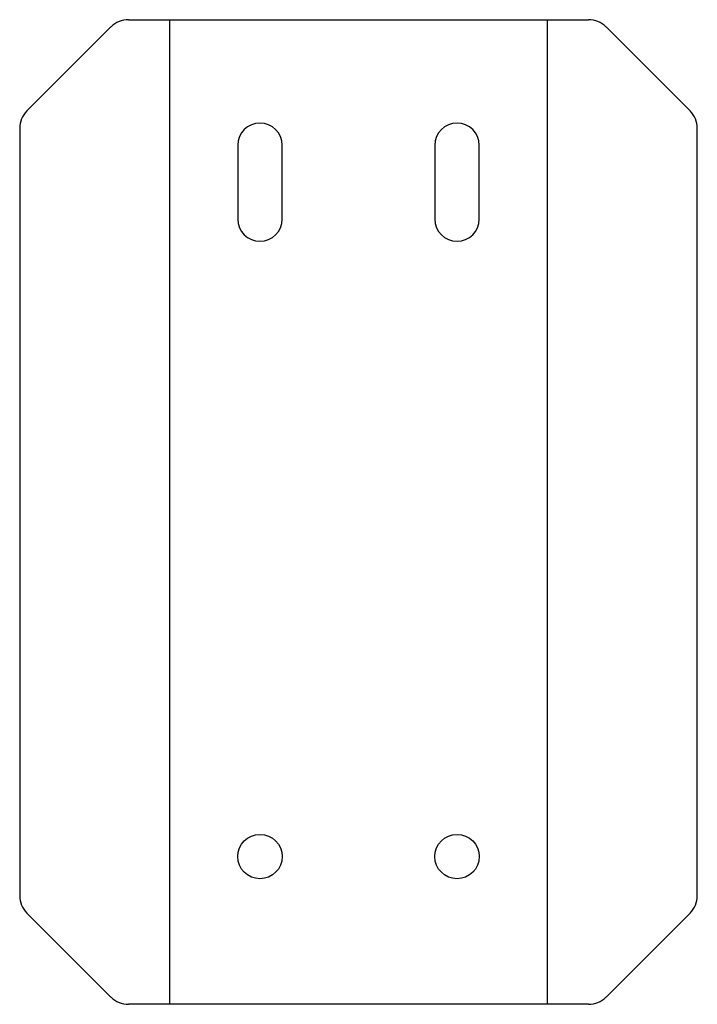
# Model space of a CAD drawing. Extents: x -34 to 104, y 0 to 200.
import ezdxf
from ezdxf.lldxf.tags import DXFTag

# ---------------------------------------------------------------- set-up
doc = ezdxf.new("R2010")
doc.units = 0
for name, color, linetype in [('INTERIOR_LOOPS', 7, 'CONTINUOUS'), ('OUTER_LOOP', 7, 'CONTINUOUS'), ('UP_CENTERLINES', 7, 'CONTINUOUS')]:
    doc.layers.add(name, color=color, linetype=linetype)
tags = doc.linetypes.add('CENTER2', pattern=[28.575, 19.05, -3.175, 3.175, -3.175]).pattern_tags.tags
tags[10:11] = [DXFTag(74, 4), DXFTag(75, 0), DXFTag(340, '0'), DXFTag(46, 0.0), DXFTag(50, 0.0), DXFTag(44, 0.0), DXFTag(45, 0.0)]
tags[8:9] = [DXFTag(74, 4), DXFTag(75, 0), DXFTag(340, '0'), DXFTag(46, 0.0), DXFTag(50, 0.0), DXFTag(44, 0.0), DXFTag(45, 0.0)]
tags[6:7] = [DXFTag(74, 4), DXFTag(75, 0), DXFTag(340, '0'), DXFTag(46, 0.0), DXFTag(50, 0.0), DXFTag(44, 0.0), DXFTag(45, 0.0)]
tags[4:5] = [DXFTag(74, 4), DXFTag(75, 0), DXFTag(340, '0'), DXFTag(46, 0.0), DXFTag(50, 0.0), DXFTag(44, 0.0), DXFTag(45, 0.0)]

msp = doc.modelspace()

# ---------------------------------------------------------------- linework, layer by layer
at = {"layer": 'INTERIOR_LOOPS', "color": 3, "linetype": 'CONTINUOUS'}
for p, q in [((10.5, 174.5), (10.5, 159.5)), ((19.5, 159.5), (19.5, 174.5)), ((50.5, 174.5), (50.5, 159.5)), ((59.5, 159.5), (59.5, 174.5))]:
    msp.add_line(p, q, dxfattribs=at)
for centre in [(15, 30), (55, 30)]:
    msp.add_circle(centre, 4.5, dxfattribs=at)
for centre, start, end in [((15, 174.5), 0, 180), ((55, 174.5), 0, 180), ((15, 159.5), 180, 0), ((55, 159.5), 180, 0)]:
    msp.add_arc(centre, 4.5, start, end, dxfattribs=at)
at = {"layer": 'OUTER_LOOP', "color": 3, "linetype": 'CONTINUOUS'}
for p, q in [((-15.25, 198.54), (-32.32, 181.46)), ((-11.71, 200), (81.71, 200)), ((102.32, 181.46), (85.25, 198.54)), ((-33.79, 177.93), (-33.79, 22.07)), ((103.79, 22.07), (103.79, 177.93)), ((-32.32, 18.54), (-15.25, 1.46)), ((85.25, 1.46), (102.32, 18.54)), ((81.71, 0), (-11.71, 0))]:
    msp.add_line(p, q, dxfattribs=at)
for centre, start, end in [((-11.71, 195), 90, 135), ((81.71, 195), 45, 90), ((-28.79, 177.93), 135, 180), ((98.79, 177.93), 0, 45), ((-28.79, 22.07), 180, 225), ((98.79, 22.07), 315, 0), ((-11.71, 5), 225, 270), ((81.71, 5), 270, 315)]:
    msp.add_arc(centre, 5, start, end, dxfattribs=at)
at = {"layer": 'UP_CENTERLINES', "color": 4, "linetype": 'CENTER2'}
for p, q in [((-3.39, 200), (-3.39, 0)), ((73.39, 0), (73.39, 200))]:
    msp.add_line(p, q, dxfattribs=at)

doc.saveas('drawing.dxf')
